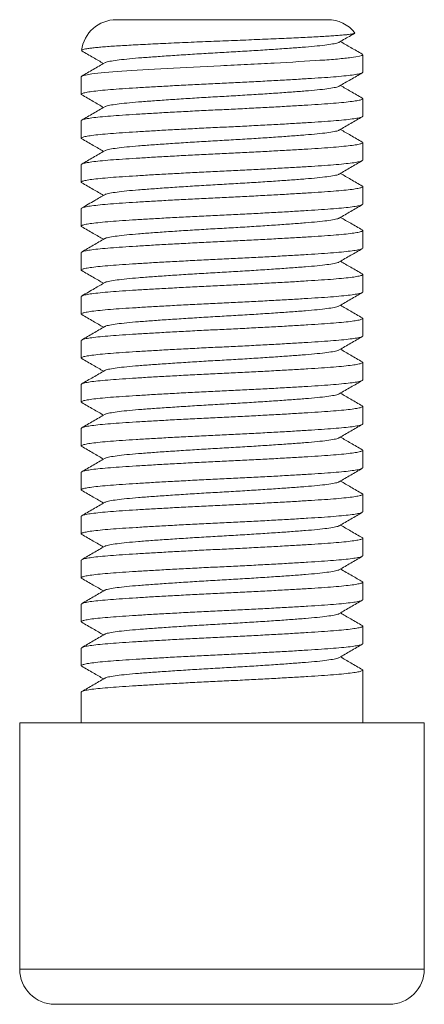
# Model space of a CAD drawing. Header units: millimetres. Extents: x 0 to 210, y 0 to 297.
# Tile 2 of 4: x 60 to 83, y 112 to 168. Entities that reach past the tile are written whole.
import ezdxf

# ---------------------------------------------------------------- set-up
doc = ezdxf.new("R2010")
doc.units = ezdxf.units.MM

msp = doc.modelspace()

# ---------------------------------------------------------------- linework, layer by layer
at = {"color": 7, "linetype": 'Continuous', "lineweight": 15}
for p, q in [((77.48, 167.905), (65.48, 167.905)), ((79.447, 165.945), (79.462, 165.938)), ((79.474, 165.913), (79.478, 165.905)), ((79.48, 164.914), (79.48, 165.905)), ((63.48, 164.662), (63.48, 163.664)), ((79.48, 162.414), (79.48, 163.412)), ((63.48, 162.162), (63.48, 161.164)), ((79.48, 159.914), (79.48, 160.912)), ((63.48, 159.662), (63.48, 158.664)), ((79.48, 157.414), (79.48, 158.412)), ((63.48, 157.162), (63.48, 156.164)), ((79.48, 154.914), (79.48, 155.912)), ((63.48, 154.662), (63.48, 153.664)), ((79.48, 152.414), (79.48, 153.412)), ((63.48, 152.162), (63.48, 151.164)), ((79.48, 149.914), (79.48, 150.912)), ((63.48, 149.662), (63.48, 148.664)), ((79.48, 147.414), (79.48, 148.412)), ((63.48, 147.162), (63.48, 146.164)), ((79.48, 144.914), (79.48, 145.912)), ((63.48, 144.662), (63.48, 143.664)), ((79.48, 142.414), (79.48, 143.412)), ((63.48, 142.162), (63.48, 141.164)), ((79.48, 139.914), (79.48, 140.912)), ((63.48, 139.662), (63.48, 138.664)), ((79.48, 137.414), (79.48, 138.412)), ((63.48, 137.162), (63.48, 136.164)), ((79.48, 134.914), (79.48, 135.912)), ((63.48, 134.662), (63.48, 133.664)), ((79.48, 132.414), (79.48, 133.412)), ((63.48, 132.162), (63.48, 131.164)), ((79.48, 127.905), (79.48, 130.912)), ((63.48, 129.662), (63.48, 127.905)), ((59.98, 127.905), (59.98, 113.905)), ((59.98, 127.905), (82.98, 127.905)), ((82.98, 113.905), (82.98, 127.905)), ((80.98, 111.905), (61.98, 111.905))]:
    msp.add_line(p, q, dxfattribs=at)
at = {"color": 8, "linetype": 'Continuous', "lineweight": 15}
for p, q in [((79.48, 165.905), (79.478, 165.905)), ((59.98, 113.905), (82.98, 113.905))]:
    msp.add_line(p, q, dxfattribs=at)
at = {"color": 7, "linetype": 'Continuous', "lineweight": 15}
for centre, start, end in [((65.48, 165.905), 90, 172.7982), ((77.48, 165.905), 38.8463, 90), ((77.48, 165.905), 0, 0.222), ((61.98, 113.905), 180, 270), ((80.98, 113.905), 270, 0)]:
    msp.add_arc(centre, 2, start, end, dxfattribs=at)
for points, knots in [([(63.501, 166.155), (63.5, 166.157), (63.493, 166.17), (63.538, 166.192), (63.636, 166.223), (63.796, 166.254), (64.01, 166.285), (64.274, 166.315), (64.588, 166.345), (64.954, 166.375), (65.366, 166.404), (65.817, 166.432), (66.307, 166.46), (66.839, 166.488), (67.403, 166.517), (67.989, 166.545), (68.597, 166.574), (69.231, 166.602), (69.88, 166.63), (70.532, 166.657), (71.189, 166.684), (71.854, 166.709), (72.514, 166.736), (73.159, 166.762), (73.789, 166.789), (74.408, 166.815), (75.003, 166.842), (75.564, 166.868), (76.094, 166.893), (76.594, 166.918), (77.057, 166.942), (77.475, 166.966), (77.849, 166.991), (78.179, 167.016), (78.457, 167.04), (78.679, 167.065), (78.852, 167.089), (78.967, 167.113), (79.024, 167.129), (79.028, 167.136), (79.028, 167.137)], [0, 0, 0, 0, 0.00741, 0.035001, 0.062593, 0.090993, 0.119392, 0.146875, 0.174358, 0.20264, 0.230921, 0.258406, 0.285889, 0.314181, 0.342473, 0.369796, 0.39712, 0.425242, 0.453365, 0.480598, 0.507832, 0.535861, 0.56389, 0.591003, 0.618115, 0.64603, 0.673946, 0.70081, 0.727673, 0.755318, 0.782962, 0.809805, 0.836647, 0.864298, 0.891949, 0.91833, 0.944711, 0.97186, 0.999009, 1, 1, 1, 1]), ([(78.15, 166.627), (78.367, 166.753), (78.66, 166.923), (78.953, 167.093), (79.028, 167.136)], [0, 0, 0, 0, 0.742836, 1, 1, 1, 1]), ([(78.131, 166.627), (78.123, 166.619), (78.094, 166.591), (77.873, 166.539), (77.474, 166.474), (76.918, 166.411), (76.236, 166.351), (75.439, 166.291), (74.538, 166.227), (73.555, 166.162), (72.526, 166.098), (71.48, 166.038), (70.434, 165.978), (69.405, 165.914), (68.421, 165.849), (67.52, 165.786), (66.723, 165.726), (66.042, 165.666), (65.485, 165.602), (65.087, 165.537), (64.868, 165.487), (64.84, 165.459), (64.832, 165.452)], [0, 0, 0, 0, 0.0207, 0.074348, 0.128335, 0.181983, 0.234634, 0.287285, 0.340932, 0.39492, 0.448567, 0.501218, 0.553869, 0.607517, 0.661504, 0.715152, 0.767803, 0.820454, 0.874101, 0.928089, 0.981736, 1, 1, 1, 1]), ([(79.452, 165.944), (79.234, 166.071), (78.821, 166.31), (78.408, 166.55), (78.212, 166.663)], [0, 0, 0, 0, 0.526415, 1, 1, 1, 1]), ([(79.478, 165.905), (79.457, 165.856), (79.234, 165.802), (78.603, 165.722), (78.344, 165.695), (77.749, 165.643), (77.415, 165.618), (76.32, 165.546), (75.423, 165.492), (73.955, 165.411), (73.446, 165.385), (72.421, 165.333), (71.907, 165.308), (70.383, 165.235), (69.331, 165.182), (67.39, 165.074), (66.508, 165.021), (65.08, 164.925), (64.481, 164.871), (63.68, 164.764), (63.48, 164.71), (63.48, 164.662)], [0, 0, 0, 0, 0.125, 0.125, 0.1875, 0.1875, 0.25, 0.25, 0.375, 0.375, 0.4375, 0.4375, 0.5, 0.5, 0.625, 0.625, 0.75, 0.75, 0.875, 0.875, 1, 1, 1, 1]), ([(63.508, 166.132), (63.725, 166.006), (64.139, 165.766), (64.552, 165.526), (64.747, 165.413)], [0, 0, 0, 0, 0.526909, 1, 1, 1, 1]), ([(64.814, 165.452), (64.597, 165.326), (64.161, 165.073), (63.726, 164.821), (63.508, 164.695)], [0, 0, 0, 0, 0.499857, 1, 1, 1, 1]), ([(79.48, 164.914), (79.467, 164.897), (79.441, 164.864), (79.23, 164.811), (78.893, 164.758), (78.423, 164.704), (77.839, 164.651), (77.152, 164.601), (76.371, 164.552), (75.499, 164.499), (74.55, 164.445), (73.547, 164.391), (72.518, 164.339), (71.48, 164.289), (70.441, 164.239), (69.412, 164.186), (68.409, 164.133), (67.46, 164.079), (66.589, 164.026), (65.807, 163.976), (65.12, 163.927), (64.536, 163.874), (64.067, 163.82), (63.727, 163.766), (63.528, 163.713), (63.455, 163.67), (63.504, 163.642), (63.523, 163.631)], [0, 0, 0, 0, 0.03999, 0.080677, 0.121722, 0.162768, 0.203455, 0.243445, 0.283434, 0.324122, 0.365167, 0.406212, 0.4469, 0.486889, 0.526879, 0.567566, 0.608612, 0.649657, 0.690344, 0.730334, 0.770324, 0.811011, 0.852056, 0.893102, 0.933789, 0.973779, 1, 1, 1, 1]), ([(78.145, 164.124), (78.363, 164.251), (78.798, 164.503), (79.234, 164.755), (79.451, 164.882)], [0, 0, 0, 0, 0.499859, 1, 1, 1, 1]), ([(78.127, 164.124), (78.12, 164.117), (78.091, 164.09), (77.873, 164.039), (77.474, 163.974), (76.918, 163.911), (76.236, 163.851), (75.439, 163.791), (74.538, 163.727), (73.555, 163.662), (72.526, 163.598), (71.48, 163.538), (70.434, 163.478), (69.405, 163.414), (68.421, 163.349), (67.52, 163.286), (66.723, 163.226), (66.042, 163.166), (65.485, 163.102), (65.087, 163.037), (64.868, 162.986), (64.839, 162.959), (64.832, 162.952)], [0, 0, 0, 0, 0.01853, 0.072286, 0.126382, 0.180137, 0.232894, 0.285651, 0.339406, 0.393502, 0.447257, 0.500014, 0.552771, 0.606526, 0.660622, 0.714377, 0.767134, 0.819891, 0.873646, 0.927742, 0.981498, 1, 1, 1, 1]), ([(79.451, 163.445), (79.234, 163.571), (78.821, 163.81), (78.408, 164.05), (78.212, 164.163)], [0, 0, 0, 0, 0.5269892, 1, 1, 1, 1]), ([(63.508, 163.631), (63.726, 163.505), (64.139, 163.266), (64.552, 163.026), (64.747, 162.913)], [0, 0, 0, 0, 0.527061, 1, 1, 1, 1]), ([(63.48, 162.162), (63.493, 162.179), (63.518, 162.212), (63.729, 162.265), (64.067, 162.319), (64.536, 162.373), (65.12, 162.425), (65.807, 162.475), (66.589, 162.525), (67.46, 162.577), (68.409, 162.631), (69.412, 162.685), (70.441, 162.738), (71.48, 162.787), (72.518, 162.837), (73.547, 162.89), (74.55, 162.944), (75.499, 162.998), (76.371, 163.05), (77.152, 163.1), (77.839, 163.15), (78.423, 163.202), (78.892, 163.256), (79.233, 163.31), (79.431, 163.363), (79.505, 163.407), (79.456, 163.434), (79.436, 163.445)], [0, 0, 0, 0, 0.0399932, 0.080684, 0.1217329, 0.1627817, 0.2034726, 0.2434658, 0.283459, 0.3241498, 0.3651986, 0.4062475, 0.4469383, 0.4869315, 0.5269247, 0.5676155, 0.6086644, 0.6497132, 0.6904041, 0.7303973, 0.7703905, 0.8110813, 0.8521301, 0.893179, 0.9338698, 0.973863, 1, 1, 1, 1]), ([(79.48, 162.414), (79.467, 162.397), (79.441, 162.364), (79.23, 162.311), (78.893, 162.258), (78.423, 162.204), (77.839, 162.151), (77.152, 162.101), (76.371, 162.052), (75.499, 161.999), (74.55, 161.945), (73.547, 161.891), (72.518, 161.839), (71.48, 161.789), (70.441, 161.739), (69.412, 161.686), (68.409, 161.633), (67.46, 161.579), (66.589, 161.526), (65.807, 161.476), (65.12, 161.427), (64.536, 161.374), (64.067, 161.32), (63.727, 161.266), (63.528, 161.213), (63.455, 161.17), (63.503, 161.143), (63.522, 161.132)], [0, 0, 0, 0, 0.040023, 0.080744, 0.121823, 0.162902, 0.203623, 0.243645, 0.283668, 0.324389, 0.365468, 0.406547, 0.447268, 0.487291, 0.527313, 0.568034, 0.609113, 0.650193, 0.690913, 0.730936, 0.770959, 0.81168, 0.852759, 0.893838, 0.934559, 0.974582, 1, 1, 1, 1]), ([(64.814, 162.952), (64.596, 162.826), (64.161, 162.573), (63.726, 162.321), (63.508, 162.195)], [0, 0, 0, 0, 0.499857, 1, 1, 1, 1]), ([(78.145, 161.624), (78.363, 161.75), (78.798, 162.003), (79.233, 162.255), (79.451, 162.381)], [0, 0, 0, 0, 0.499857, 1, 1, 1, 1]), ([(78.127, 161.624), (78.12, 161.617), (78.091, 161.59), (77.873, 161.539), (77.474, 161.474), (76.918, 161.411), (76.236, 161.351), (75.439, 161.291), (74.538, 161.227), (73.555, 161.162), (72.526, 161.098), (71.48, 161.038), (70.434, 160.978), (69.405, 160.914), (68.421, 160.849), (67.52, 160.786), (66.723, 160.726), (66.042, 160.666), (65.485, 160.602), (65.086, 160.537), (64.865, 160.486), (64.837, 160.458), (64.829, 160.45)], [0, 0, 0, 0, 0.018237, 0.07189, 0.125883, 0.179536, 0.232192, 0.284849, 0.338502, 0.392495, 0.446148, 0.498804, 0.551461, 0.605113, 0.659107, 0.712759, 0.765416, 0.818072, 0.871725, 0.925718, 0.979371, 1, 1, 1, 1]), ([(79.452, 160.945), (79.234, 161.071), (78.821, 161.31), (78.408, 161.55), (78.212, 161.663)], [0, 0, 0, 0, 0.526911, 1, 1, 1, 1]), ([(63.48, 159.662), (63.493, 159.679), (63.518, 159.712), (63.729, 159.765), (64.067, 159.819), (64.536, 159.873), (65.12, 159.925), (65.807, 159.975), (66.589, 160.025), (67.46, 160.077), (68.409, 160.131), (69.412, 160.185), (70.441, 160.238), (71.48, 160.287), (72.518, 160.337), (73.547, 160.39), (74.55, 160.444), (75.499, 160.498), (76.371, 160.55), (77.152, 160.6), (77.839, 160.65), (78.423, 160.702), (78.892, 160.756), (79.233, 160.81), (79.431, 160.863), (79.505, 160.907), (79.456, 160.934), (79.436, 160.945)], [0, 0, 0, 0, 0.039998, 0.080693, 0.121747, 0.1628, 0.203495, 0.243493, 0.283491, 0.324186, 0.36524, 0.406293, 0.446989, 0.486986, 0.526984, 0.567679, 0.608733, 0.649786, 0.690482, 0.73048, 0.770477, 0.811173, 0.852226, 0.89328, 0.933975, 0.973973, 1, 1, 1, 1]), ([(63.506, 161.132), (63.724, 161.006), (64.138, 160.767), (64.551, 160.527), (64.747, 160.413)], [0, 0, 0, 0, 0.525988, 1, 1, 1, 1]), ([(64.81, 160.449), (64.592, 160.323), (64.157, 160.071), (63.722, 159.819), (63.504, 159.692)], [0, 0, 0, 0, 0.4998729, 1, 1, 1, 1]), ([(79.48, 159.914), (79.467, 159.897), (79.441, 159.864), (79.23, 159.811), (78.893, 159.758), (78.423, 159.704), (77.839, 159.651), (77.152, 159.601), (76.371, 159.552), (75.499, 159.499), (74.55, 159.445), (73.547, 159.391), (72.518, 159.339), (71.48, 159.289), (70.441, 159.239), (69.412, 159.186), (68.409, 159.133), (67.46, 159.079), (66.589, 159.026), (65.807, 158.976), (65.12, 158.927), (64.536, 158.874), (64.067, 158.82), (63.727, 158.766), (63.528, 158.713), (63.455, 158.67), (63.504, 158.642), (63.523, 158.631)], [0, 0, 0, 0, 0.0399975, 0.0806928, 0.1217461, 0.1627994, 0.2034947, 0.2434922, 0.2834898, 0.324185, 0.3652383, 0.4062917, 0.4469869, 0.4869845, 0.526982, 0.5676772, 0.6087306, 0.6497839, 0.6904791, 0.7304767, 0.7704742, 0.8111695, 0.8522228, 0.8932761, 0.9339714, 0.9739689, 1, 1, 1, 1]), ([(78.15, 159.127), (78.364, 159.251), (78.796, 159.502), (79.231, 159.754), (79.451, 159.882)], [0, 0, 0, 0, 0.493284, 1, 1, 1, 1]), ([(78.131, 159.127), (78.123, 159.119), (78.094, 159.091), (77.873, 159.039), (77.474, 158.974), (76.918, 158.911), (76.236, 158.851), (75.439, 158.791), (74.538, 158.727), (73.555, 158.662), (72.526, 158.598), (71.48, 158.538), (70.434, 158.478), (69.405, 158.414), (68.421, 158.349), (67.52, 158.286), (66.723, 158.226), (66.042, 158.166), (65.485, 158.102), (65.087, 158.037), (64.868, 157.986), (64.839, 157.959), (64.832, 157.952)], [0, 0, 0, 0, 0.020938, 0.074559, 0.128519, 0.18214, 0.234765, 0.287389, 0.34101, 0.39497, 0.448591, 0.501215, 0.55384, 0.60746, 0.661421, 0.715042, 0.767666, 0.820291, 0.873911, 0.927872, 0.981492, 1, 1, 1, 1]), ([(79.451, 158.445), (79.233, 158.571), (78.82, 158.81), (78.407, 159.05), (78.212, 159.163)], [0, 0, 0, 0, 0.527231, 1, 1, 1, 1]), ([(63.508, 158.632), (63.725, 158.505), (64.139, 158.266), (64.552, 158.026), (64.747, 157.913)], [0, 0, 0, 0, 0.527058, 1, 1, 1, 1]), ([(63.48, 157.162), (63.493, 157.179), (63.518, 157.212), (63.729, 157.265), (64.067, 157.319), (64.536, 157.373), (65.12, 157.425), (65.807, 157.475), (66.589, 157.525), (67.46, 157.577), (68.409, 157.631), (69.412, 157.685), (70.441, 157.738), (71.48, 157.787), (72.518, 157.837), (73.547, 157.89), (74.55, 157.944), (75.499, 157.998), (76.371, 158.05), (77.152, 158.1), (77.839, 158.15), (78.423, 158.202), (78.892, 158.256), (79.233, 158.31), (79.431, 158.363), (79.505, 158.407), (79.455, 158.434), (79.436, 158.445)], [0, 0, 0, 0, 0.039987, 0.080671, 0.121713, 0.162755, 0.203439, 0.243425, 0.283412, 0.324096, 0.365138, 0.40618, 0.446864, 0.48685, 0.526837, 0.567521, 0.608563, 0.649605, 0.690289, 0.730276, 0.770262, 0.810946, 0.851988, 0.89303, 0.933714, 0.973701, 1, 1, 1, 1]), ([(64.814, 157.952), (64.623, 157.841), (64.188, 157.589), (63.753, 157.337), (63.508, 157.195)], [0, 0, 0, 0, 0.437555, 1, 1, 1, 1]), ([(79.48, 157.414), (79.467, 157.397), (79.441, 157.364), (79.23, 157.311), (78.893, 157.258), (78.423, 157.204), (77.839, 157.151), (77.152, 157.101), (76.371, 157.052), (75.499, 156.999), (74.55, 156.945), (73.547, 156.891), (72.518, 156.839), (71.48, 156.789), (70.441, 156.739), (69.412, 156.686), (68.409, 156.633), (67.46, 156.579), (66.589, 156.526), (65.807, 156.476), (65.12, 156.427), (64.536, 156.374), (64.067, 156.32), (63.727, 156.266), (63.528, 156.213), (63.455, 156.17), (63.504, 156.142), (63.523, 156.131)], [0, 0, 0, 0, 0.03999, 0.080678, 0.121723, 0.162769, 0.203457, 0.243447, 0.283437, 0.324125, 0.36517, 0.406216, 0.446904, 0.486894, 0.526884, 0.567572, 0.608617, 0.649663, 0.690351, 0.730341, 0.770331, 0.811019, 0.852064, 0.89311, 0.933798, 0.973788, 1, 1, 1, 1]), ([(78.146, 156.625), (78.364, 156.751), (78.799, 157.003), (79.234, 157.256), (79.452, 157.382)], [0, 0, 0, 0, 0.499862, 1, 1, 1, 1]), ([(78.128, 156.624), (78.12, 156.617), (78.092, 156.59), (77.873, 156.539), (77.474, 156.474), (76.918, 156.411), (76.236, 156.351), (75.439, 156.291), (74.538, 156.227), (73.555, 156.162), (72.526, 156.098), (71.48, 156.038), (70.434, 155.978), (69.405, 155.914), (68.421, 155.849), (67.52, 155.786), (66.723, 155.726), (66.042, 155.666), (65.485, 155.602), (65.087, 155.537), (64.868, 155.486), (64.839, 155.459), (64.832, 155.452)], [0, 0, 0, 0, 0.018848, 0.072578, 0.126649, 0.18038, 0.233112, 0.285845, 0.339575, 0.393647, 0.447377, 0.50011, 0.552842, 0.606573, 0.660644, 0.714374, 0.767107, 0.81984, 0.87357, 0.927641, 0.981372, 1, 1, 1, 1]), ([(79.452, 155.944), (79.234, 156.071), (78.821, 156.31), (78.408, 156.55), (78.212, 156.663)], [0, 0, 0, 0, 0.526942, 1, 1, 1, 1]), ([(63.48, 154.662), (63.493, 154.679), (63.518, 154.712), (63.729, 154.765), (64.067, 154.819), (64.536, 154.873), (65.12, 154.925), (65.807, 154.975), (66.589, 155.025), (67.46, 155.077), (68.409, 155.131), (69.412, 155.185), (70.441, 155.238), (71.48, 155.287), (72.518, 155.337), (73.547, 155.39), (74.55, 155.444), (75.499, 155.498), (76.371, 155.55), (77.152, 155.6), (77.839, 155.65), (78.423, 155.702), (78.892, 155.756), (79.233, 155.81), (79.431, 155.863), (79.505, 155.907), (79.456, 155.934), (79.436, 155.945)], [0, 0, 0, 0, 0.039999, 0.080695, 0.121749, 0.162804, 0.2035, 0.243499, 0.283497, 0.324194, 0.365248, 0.406303, 0.446999, 0.486997, 0.526996, 0.567692, 0.608747, 0.649801, 0.690498, 0.730496, 0.770495, 0.811191, 0.852246, 0.8933, 0.933996, 0.973995, 1, 1, 1, 1]), ([(63.508, 156.131), (63.726, 156.005), (64.139, 155.766), (64.552, 155.526), (64.747, 155.413)], [0, 0, 0, 0, 0.527179, 1, 1, 1, 1]), ([(64.814, 155.452), (64.596, 155.325), (64.161, 155.073), (63.725, 154.821), (63.508, 154.694)], [0, 0, 0, 0, 0.4998573, 1, 1, 1, 1]), ([(79.48, 154.914), (79.467, 154.897), (79.441, 154.864), (79.23, 154.811), (78.893, 154.758), (78.423, 154.704), (77.839, 154.651), (77.152, 154.601), (76.371, 154.552), (75.499, 154.499), (74.55, 154.445), (73.547, 154.391), (72.518, 154.339), (71.48, 154.289), (70.441, 154.239), (69.412, 154.186), (68.409, 154.133), (67.46, 154.079), (66.589, 154.026), (65.807, 153.976), (65.12, 153.927), (64.536, 153.874), (64.067, 153.82), (63.726, 153.766), (63.528, 153.713), (63.455, 153.671), (63.502, 153.644), (63.519, 153.634)], [0, 0, 0, 0, 0.040084, 0.080867, 0.122009, 0.16315, 0.203933, 0.244017, 0.284101, 0.324884, 0.366026, 0.407168, 0.447951, 0.488034, 0.528118, 0.568901, 0.610043, 0.651185, 0.691968, 0.732051, 0.772135, 0.812918, 0.85406, 0.895202, 0.935985, 0.976069, 1, 1, 1, 1]), ([(78.145, 154.124), (78.363, 154.251), (78.798, 154.503), (79.234, 154.755), (79.451, 154.881)], [0, 0, 0, 0, 0.499862, 1, 1, 1, 1]), ([(78.127, 154.124), (78.12, 154.117), (78.091, 154.09), (77.873, 154.039), (77.474, 153.974), (76.918, 153.911), (76.236, 153.851), (75.439, 153.791), (74.538, 153.727), (73.555, 153.662), (72.526, 153.598), (71.48, 153.538), (70.434, 153.478), (69.405, 153.414), (68.421, 153.349), (67.52, 153.286), (66.723, 153.226), (66.042, 153.166), (65.485, 153.102), (65.087, 153.037), (64.867, 152.986), (64.839, 152.959), (64.831, 152.951)], [0, 0, 0, 0, 0.018485, 0.072209, 0.126273, 0.179997, 0.232722, 0.285448, 0.339172, 0.393236, 0.446959, 0.499685, 0.552411, 0.606134, 0.660199, 0.713922, 0.766648, 0.819374, 0.873097, 0.927161, 0.980885, 1, 1, 1, 1]), ([(79.456, 153.442), (79.239, 153.568), (78.824, 153.808), (78.409, 154.049), (78.212, 154.163)], [0, 0, 0, 0, 0.524957, 1, 1, 1, 1]), ([(63.48, 152.162), (63.493, 152.179), (63.518, 152.212), (63.729, 152.265), (64.067, 152.319), (64.536, 152.373), (65.12, 152.425), (65.807, 152.475), (66.589, 152.525), (67.46, 152.577), (68.409, 152.631), (69.412, 152.685), (70.441, 152.738), (71.48, 152.787), (72.518, 152.837), (73.547, 152.89), (74.55, 152.944), (75.499, 152.998), (76.371, 153.05), (77.152, 153.1), (77.839, 153.15), (78.423, 153.202), (78.892, 153.256), (79.233, 153.31), (79.431, 153.363), (79.504, 153.406), (79.458, 153.432), (79.44, 153.442)], [0, 0, 0, 0, 0.0400879, 0.080875, 0.1220211, 0.1631671, 0.2039543, 0.2440422, 0.28413, 0.3249172, 0.3660633, 0.4072093, 0.4479965, 0.4880843, 0.5281722, 0.5689594, 0.6101054, 0.6512515, 0.6920386, 0.7321265, 0.7722144, 0.8130015, 0.8541476, 0.8952936, 0.9360808, 0.9761687, 1, 1, 1, 1]), ([(63.503, 153.634), (63.721, 153.508), (64.136, 153.268), (64.55, 153.027), (64.747, 152.913)], [0, 0, 0, 0, 0.524966, 1, 1, 1, 1]), ([(64.813, 152.951), (64.723, 152.899), (64.533, 152.789), (64.221, 152.608), (63.874, 152.407), (63.634, 152.268), (63.508, 152.195)], [0, 0, 0, 0, 0.2107716, 0.4449449, 0.7067583, 1, 1, 1, 1]), ([(79.48, 152.414), (79.467, 152.397), (79.441, 152.364), (79.23, 152.311), (78.893, 152.258), (78.423, 152.204), (77.839, 152.151), (77.152, 152.101), (76.371, 152.052), (75.499, 151.999), (74.55, 151.945), (73.547, 151.891), (72.518, 151.839), (71.48, 151.789), (70.441, 151.739), (69.412, 151.686), (68.409, 151.633), (67.46, 151.579), (66.589, 151.526), (65.807, 151.476), (65.12, 151.427), (64.536, 151.374), (64.067, 151.32), (63.727, 151.266), (63.528, 151.213), (63.455, 151.17), (63.504, 151.142), (63.523, 151.131)], [0, 0, 0, 0, 0.039997, 0.080692, 0.121745, 0.162798, 0.203493, 0.24349, 0.283487, 0.324182, 0.365235, 0.406287, 0.446982, 0.486979, 0.526977, 0.567671, 0.608724, 0.649777, 0.690472, 0.730469, 0.770466, 0.811161, 0.852214, 0.893267, 0.933962, 0.973959, 1, 1, 1, 1]), ([(78.146, 151.625), (78.363, 151.751), (78.799, 152.003), (79.234, 152.256), (79.452, 152.382)], [0, 0, 0, 0, 0.4998584, 1, 1, 1, 1]), ([(78.127, 151.624), (78.12, 151.617), (78.092, 151.59), (77.873, 151.539), (77.474, 151.474), (76.918, 151.411), (76.236, 151.351), (75.439, 151.291), (74.538, 151.227), (73.555, 151.162), (72.526, 151.098), (71.48, 151.038), (70.434, 150.978), (69.405, 150.914), (68.421, 150.849), (67.52, 150.786), (66.723, 150.726), (66.042, 150.666), (65.485, 150.602), (65.087, 150.537), (64.868, 150.486), (64.839, 150.459), (64.832, 150.452)], [0, 0, 0, 0, 0.018666, 0.072401, 0.126477, 0.180213, 0.23295, 0.285687, 0.339422, 0.393499, 0.447234, 0.499971, 0.552708, 0.606444, 0.66052, 0.714255, 0.766992, 0.81973, 0.873465, 0.927541, 0.981276, 1, 1, 1, 1]), ([(79.451, 150.945), (79.233, 151.071), (78.82, 151.31), (78.407, 151.55), (78.212, 151.663)], [0, 0, 0, 0, 0.527243, 1, 1, 1, 1]), ([(63.48, 149.662), (63.493, 149.679), (63.518, 149.712), (63.729, 149.765), (64.067, 149.819), (64.536, 149.873), (65.12, 149.925), (65.807, 149.975), (66.589, 150.025), (67.46, 150.077), (68.409, 150.131), (69.412, 150.185), (70.441, 150.238), (71.48, 150.287), (72.518, 150.337), (73.547, 150.39), (74.55, 150.444), (75.499, 150.498), (76.371, 150.55), (77.152, 150.6), (77.839, 150.65), (78.423, 150.702), (78.892, 150.756), (79.233, 150.81), (79.431, 150.863), (79.505, 150.907), (79.456, 150.934), (79.436, 150.945)], [0, 0, 0, 0, 0.039988, 0.080674, 0.121718, 0.162762, 0.203448, 0.243436, 0.283425, 0.324111, 0.365155, 0.406198, 0.446884, 0.486873, 0.526861, 0.567547, 0.608591, 0.649635, 0.690321, 0.730309, 0.770297, 0.810983, 0.852027, 0.893071, 0.933757, 0.973745, 1, 1, 1, 1]), ([(63.508, 151.132), (63.725, 151.005), (64.139, 150.766), (64.552, 150.526), (64.747, 150.413)], [0, 0, 0, 0, 0.526986, 1, 1, 1, 1]), ([(64.813, 150.452), (64.596, 150.325), (64.161, 150.073), (63.725, 149.821), (63.508, 149.695)], [0, 0, 0, 0, 0.499866, 1, 1, 1, 1]), ([(79.48, 149.914), (79.467, 149.897), (79.441, 149.864), (79.23, 149.811), (78.893, 149.758), (78.423, 149.704), (77.839, 149.651), (77.152, 149.601), (76.371, 149.552), (75.499, 149.499), (74.55, 149.445), (73.547, 149.391), (72.518, 149.339), (71.48, 149.289), (70.441, 149.239), (69.412, 149.186), (68.409, 149.133), (67.46, 149.079), (66.589, 149.026), (65.807, 148.976), (65.12, 148.927), (64.536, 148.874), (64.067, 148.82), (63.727, 148.766), (63.528, 148.713), (63.455, 148.67), (63.504, 148.642), (63.523, 148.631)], [0, 0, 0, 0, 0.039986, 0.08067, 0.121712, 0.162753, 0.203437, 0.243423, 0.283409, 0.324093, 0.365135, 0.406176, 0.44686, 0.486846, 0.526832, 0.567516, 0.608558, 0.649599, 0.690283, 0.730269, 0.770255, 0.810939, 0.851981, 0.893022, 0.933706, 0.973692, 1, 1, 1, 1]), ([(78.146, 149.124), (78.363, 149.251), (78.798, 149.503), (79.233, 149.755), (79.451, 149.881)], [0, 0, 0, 0, 0.49987, 1, 1, 1, 1]), ([(78.127, 149.124), (78.12, 149.117), (78.091, 149.09), (77.873, 149.039), (77.474, 148.974), (76.918, 148.911), (76.236, 148.851), (75.439, 148.791), (74.538, 148.727), (73.555, 148.662), (72.526, 148.598), (71.48, 148.538), (70.434, 148.478), (69.405, 148.414), (68.421, 148.349), (67.52, 148.286), (66.723, 148.226), (66.042, 148.166), (65.485, 148.102), (65.087, 148.037), (64.868, 147.986), (64.839, 147.959), (64.832, 147.952)], [0, 0, 0, 0, 0.018543, 0.072287, 0.126371, 0.180114, 0.23286, 0.285605, 0.339348, 0.393433, 0.447176, 0.499921, 0.552667, 0.60641, 0.660494, 0.714238, 0.766983, 0.819728, 0.873472, 0.927556, 0.981299, 1, 1, 1, 1]), ([(79.451, 148.445), (79.234, 148.571), (78.821, 148.81), (78.408, 149.05), (78.212, 149.163)], [0, 0, 0, 0, 0.527094, 1, 1, 1, 1]), ([(63.48, 147.162), (63.493, 147.179), (63.518, 147.212), (63.729, 147.265), (64.067, 147.319), (64.536, 147.373), (65.12, 147.425), (65.807, 147.475), (66.589, 147.525), (67.46, 147.577), (68.409, 147.631), (69.412, 147.685), (70.441, 147.738), (71.48, 147.787), (72.518, 147.837), (73.547, 147.89), (74.55, 147.944), (75.499, 147.998), (76.371, 148.05), (77.152, 148.1), (77.839, 148.15), (78.423, 148.202), (78.892, 148.256), (79.233, 148.31), (79.431, 148.363), (79.505, 148.407), (79.456, 148.434), (79.436, 148.445)], [0, 0, 0, 0, 0.039996, 0.080689, 0.12174, 0.162792, 0.203485, 0.243481, 0.283477, 0.32417, 0.365221, 0.406273, 0.446966, 0.486962, 0.526958, 0.567651, 0.608702, 0.649754, 0.690447, 0.730443, 0.770438, 0.811132, 0.852183, 0.893235, 0.933928, 0.973924, 1, 1, 1, 1]), ([(63.508, 148.631), (63.726, 148.505), (64.139, 148.266), (64.552, 148.026), (64.747, 147.913)], [0, 0, 0, 0, 0.52728, 1, 1, 1, 1]), ([(64.814, 147.952), (64.596, 147.825), (64.161, 147.573), (63.726, 147.321), (63.508, 147.195)], [0, 0, 0, 0, 0.499866, 1, 1, 1, 1]), ([(79.48, 147.414), (79.467, 147.397), (79.441, 147.364), (79.23, 147.311), (78.893, 147.258), (78.423, 147.204), (77.839, 147.151), (77.152, 147.101), (76.371, 147.052), (75.499, 146.999), (74.55, 146.945), (73.547, 146.891), (72.518, 146.839), (71.48, 146.789), (70.441, 146.739), (69.412, 146.686), (68.409, 146.633), (67.46, 146.579), (66.589, 146.526), (65.807, 146.476), (65.12, 146.427), (64.536, 146.374), (64.067, 146.32), (63.727, 146.266), (63.528, 146.213), (63.455, 146.17), (63.504, 146.142), (63.523, 146.131)], [0, 0, 0, 0, 0.039997, 0.080692, 0.121745, 0.162798, 0.203493, 0.243491, 0.283488, 0.324183, 0.365236, 0.406289, 0.446984, 0.486981, 0.526979, 0.567674, 0.608727, 0.64978, 0.690475, 0.730472, 0.770469, 0.811164, 0.852217, 0.89327, 0.933965, 0.973963, 1, 1, 1, 1]), ([(78.149, 146.627), (78.367, 146.753), (78.802, 147.005), (79.237, 147.257), (79.455, 147.384)], [0, 0, 0, 0, 0.499874, 1, 1, 1, 1]), ([(78.13, 146.626), (78.122, 146.619), (78.094, 146.591), (77.873, 146.539), (77.474, 146.474), (76.918, 146.411), (76.236, 146.351), (75.439, 146.291), (74.538, 146.227), (73.555, 146.162), (72.526, 146.098), (71.48, 146.038), (70.434, 145.978), (69.405, 145.914), (68.421, 145.849), (67.52, 145.786), (66.723, 145.726), (66.042, 145.666), (65.485, 145.602), (65.087, 145.537), (64.868, 145.487), (64.84, 145.459), (64.833, 145.452)], [0, 0, 0, 0, 0.02055, 0.074207, 0.128204, 0.181861, 0.234521, 0.287182, 0.340838, 0.394835, 0.448492, 0.501152, 0.553813, 0.607469, 0.661467, 0.715123, 0.767784, 0.820444, 0.874101, 0.928098, 0.981754, 1, 1, 1, 1]), ([(79.455, 145.943), (79.237, 146.069), (78.823, 146.309), (78.409, 146.549), (78.212, 146.663)], [0, 0, 0, 0, 0.525419, 1, 1, 1, 1]), ([(63.48, 144.662), (63.493, 144.679), (63.518, 144.712), (63.729, 144.765), (64.067, 144.819), (64.536, 144.873), (65.12, 144.925), (65.807, 144.975), (66.589, 145.025), (67.46, 145.077), (68.409, 145.131), (69.412, 145.185), (70.441, 145.238), (71.48, 145.287), (72.518, 145.337), (73.547, 145.39), (74.55, 145.444), (75.499, 145.498), (76.371, 145.55), (77.152, 145.6), (77.839, 145.65), (78.423, 145.702), (78.892, 145.756), (79.233, 145.81), (79.431, 145.863), (79.504, 145.906), (79.457, 145.933), (79.439, 145.943)], [0, 0, 0, 0, 0.040054, 0.080807, 0.121918, 0.163029, 0.203782, 0.243836, 0.28389, 0.324643, 0.365754, 0.406865, 0.447618, 0.487672, 0.527726, 0.568478, 0.60959, 0.650701, 0.691454, 0.731508, 0.771562, 0.812314, 0.853425, 0.894537, 0.935289, 0.975343, 1, 1, 1, 1]), ([(63.508, 146.132), (63.725, 146.006), (64.139, 145.766), (64.552, 145.526), (64.747, 145.413)], [0, 0, 0, 0, 0.526914, 1, 1, 1, 1]), ([(64.814, 145.452), (64.597, 145.326), (64.162, 145.073), (63.726, 144.821), (63.508, 144.695)], [0, 0, 0, 0, 0.499858, 1, 1, 1, 1]), ([(79.48, 144.914), (79.467, 144.897), (79.441, 144.864), (79.23, 144.811), (78.893, 144.758), (78.423, 144.704), (77.839, 144.651), (77.152, 144.601), (76.371, 144.552), (75.499, 144.499), (74.55, 144.445), (73.547, 144.391), (72.518, 144.339), (71.48, 144.289), (70.441, 144.239), (69.412, 144.186), (68.409, 144.133), (67.46, 144.079), (66.589, 144.026), (65.807, 143.976), (65.12, 143.927), (64.536, 143.874), (64.067, 143.82), (63.727, 143.766), (63.528, 143.713), (63.455, 143.67), (63.504, 143.642), (63.523, 143.631)], [0, 0, 0, 0, 0.039992, 0.080683, 0.121731, 0.162779, 0.203469, 0.243461, 0.283454, 0.324144, 0.365192, 0.40624, 0.44693, 0.486923, 0.526915, 0.567605, 0.608653, 0.649702, 0.690392, 0.730384, 0.770377, 0.811067, 0.852115, 0.893163, 0.933853, 0.973846, 1, 1, 1, 1]), ([(78.145, 144.124), (78.363, 144.251), (78.798, 144.503), (79.234, 144.755), (79.451, 144.882)], [0, 0, 0, 0, 0.499857, 1, 1, 1, 1]), ([(78.127, 144.124), (78.12, 144.117), (78.091, 144.09), (77.873, 144.039), (77.474, 143.974), (76.918, 143.911), (76.236, 143.851), (75.439, 143.791), (74.538, 143.727), (73.555, 143.662), (72.526, 143.598), (71.48, 143.538), (70.434, 143.478), (69.405, 143.414), (68.421, 143.349), (67.52, 143.286), (66.723, 143.226), (66.042, 143.166), (65.485, 143.102), (65.087, 143.037), (64.868, 142.986), (64.839, 142.959), (64.832, 142.952)], [0, 0, 0, 0, 0.0185, 0.07225, 0.12634, 0.180089, 0.23284, 0.285592, 0.339341, 0.393431, 0.447181, 0.499932, 0.552683, 0.606432, 0.660523, 0.714272, 0.767023, 0.819775, 0.873524, 0.927614, 0.981364, 1, 1, 1, 1]), ([(79.451, 143.445), (79.233, 143.571), (78.82, 143.81), (78.407, 144.05), (78.212, 144.163)], [0, 0, 0, 0, 0.527063, 1, 1, 1, 1]), ([(63.48, 142.162), (63.493, 142.179), (63.518, 142.212), (63.729, 142.265), (64.067, 142.319), (64.536, 142.373), (65.12, 142.425), (65.807, 142.475), (66.589, 142.525), (67.46, 142.577), (68.409, 142.631), (69.412, 142.685), (70.441, 142.738), (71.48, 142.787), (72.518, 142.837), (73.547, 142.89), (74.55, 142.944), (75.499, 142.998), (76.371, 143.05), (77.152, 143.1), (77.839, 143.15), (78.423, 143.202), (78.892, 143.256), (79.233, 143.31), (79.431, 143.363), (79.505, 143.407), (79.455, 143.434), (79.436, 143.445)], [0, 0, 0, 0, 0.039987, 0.080672, 0.121715, 0.162758, 0.203443, 0.24343, 0.283417, 0.324102, 0.365145, 0.406188, 0.446872, 0.48686, 0.526847, 0.567532, 0.608575, 0.649617, 0.690302, 0.73029, 0.770277, 0.810962, 0.852004, 0.893047, 0.933732, 0.973719, 1, 1, 1, 1]), ([(63.508, 143.632), (63.726, 143.505), (64.139, 143.266), (64.552, 143.026), (64.747, 142.913)], [0, 0, 0, 0, 0.5270046, 1, 1, 1, 1]), ([(64.814, 142.952), (64.596, 142.825), (64.161, 142.573), (63.725, 142.321), (63.508, 142.195)], [0, 0, 0, 0, 0.499861, 1, 1, 1, 1]), ([(79.48, 142.414), (79.467, 142.397), (79.441, 142.364), (79.23, 142.311), (78.893, 142.258), (78.423, 142.204), (77.839, 142.151), (77.152, 142.101), (76.371, 142.052), (75.499, 141.999), (74.55, 141.945), (73.547, 141.891), (72.518, 141.839), (71.48, 141.789), (70.441, 141.739), (69.412, 141.686), (68.409, 141.633), (67.46, 141.579), (66.589, 141.526), (65.807, 141.476), (65.12, 141.427), (64.536, 141.374), (64.067, 141.32), (63.727, 141.266), (63.528, 141.213), (63.455, 141.17), (63.503, 141.142), (63.522, 141.132)], [0, 0, 0, 0, 0.04001, 0.080718, 0.121784, 0.16285, 0.203558, 0.243568, 0.283578, 0.324285, 0.365351, 0.406417, 0.447125, 0.487135, 0.527145, 0.567853, 0.608919, 0.649985, 0.690693, 0.730703, 0.770713, 0.811421, 0.852487, 0.893553, 0.934261, 0.97427, 1, 1, 1, 1]), ([(78.145, 141.624), (78.363, 141.75), (78.798, 142.003), (79.233, 142.255), (79.451, 142.381)], [0, 0, 0, 0, 0.499857, 1, 1, 1, 1]), ([(63.507, 141.132), (63.725, 141.006), (64.138, 140.766), (64.551, 140.527), (64.747, 140.413)], [0, 0, 0, 0, 0.5262193, 1, 1, 1, 1]), ([(78.127, 141.624), (78.12, 141.617), (78.091, 141.59), (77.873, 141.539), (77.474, 141.474), (76.918, 141.411), (76.236, 141.351), (75.439, 141.291), (74.538, 141.227), (73.555, 141.162), (72.526, 141.098), (71.48, 141.038), (70.434, 140.978), (69.405, 140.914), (68.421, 140.849), (67.52, 140.786), (66.723, 140.726), (66.042, 140.666), (65.485, 140.602), (65.086, 140.537), (64.865, 140.485), (64.836, 140.457), (64.828, 140.449)], [0, 0, 0, 0, 0.018246, 0.071876, 0.125846, 0.179475, 0.232108, 0.284742, 0.338371, 0.392341, 0.44597, 0.498604, 0.551237, 0.604867, 0.658837, 0.712466, 0.765099, 0.817733, 0.871362, 0.925332, 0.978961, 1, 1, 1, 1]), ([(79.452, 140.944), (79.234, 141.071), (78.821, 141.31), (78.408, 141.55), (78.212, 141.663)], [0, 0, 0, 0, 0.52696, 1, 1, 1, 1]), ([(63.48, 139.662), (63.493, 139.679), (63.518, 139.712), (63.729, 139.765), (64.067, 139.819), (64.536, 139.873), (65.12, 139.925), (65.807, 139.975), (66.589, 140.025), (67.46, 140.077), (68.409, 140.131), (69.412, 140.185), (70.441, 140.238), (71.48, 140.287), (72.518, 140.337), (73.547, 140.39), (74.55, 140.444), (75.499, 140.498), (76.371, 140.55), (77.152, 140.6), (77.839, 140.65), (78.423, 140.702), (78.892, 140.756), (79.233, 140.81), (79.431, 140.863), (79.505, 140.907), (79.456, 140.934), (79.437, 140.945)], [0, 0, 0, 0, 0.04, 0.080699, 0.121755, 0.162811, 0.203509, 0.24351, 0.28351, 0.324208, 0.365264, 0.406321, 0.447019, 0.487019, 0.52702, 0.567718, 0.608774, 0.64983, 0.690528, 0.730529, 0.770529, 0.811227, 0.852284, 0.89334, 0.934038, 0.974038, 1, 1, 1, 1]), ([(64.809, 140.449), (64.591, 140.323), (64.156, 140.07), (63.721, 139.818), (63.503, 139.692)], [0, 0, 0, 0, 0.4998622, 1, 1, 1, 1]), ([(79.48, 139.914), (79.467, 139.897), (79.441, 139.864), (79.23, 139.811), (78.893, 139.758), (78.423, 139.704), (77.839, 139.651), (77.152, 139.601), (76.371, 139.552), (75.499, 139.499), (74.55, 139.445), (73.547, 139.391), (72.518, 139.339), (71.48, 139.289), (70.441, 139.239), (69.412, 139.186), (68.409, 139.133), (67.46, 139.079), (66.589, 139.026), (65.807, 138.976), (65.12, 138.927), (64.536, 138.874), (64.067, 138.82), (63.727, 138.766), (63.528, 138.713), (63.455, 138.67), (63.504, 138.642), (63.523, 138.631)], [0, 0, 0, 0, 0.039998, 0.080694, 0.121749, 0.162803, 0.203499, 0.243497, 0.283496, 0.324192, 0.365246, 0.4063, 0.446996, 0.486995, 0.526993, 0.567689, 0.608743, 0.649797, 0.690493, 0.730492, 0.77049, 0.811186, 0.85224, 0.893295, 0.933991, 0.973989, 1, 1, 1, 1]), ([(78.15, 139.127), (78.368, 139.254), (78.803, 139.506), (79.239, 139.758), (79.456, 139.885)], [0, 0, 0, 0, 0.499856, 1, 1, 1, 1]), ([(78.131, 139.127), (78.123, 139.119), (78.094, 139.091), (77.873, 139.039), (77.474, 138.974), (76.918, 138.911), (76.236, 138.851), (75.439, 138.791), (74.538, 138.727), (73.555, 138.662), (72.526, 138.598), (71.48, 138.538), (70.434, 138.478), (69.405, 138.414), (68.421, 138.349), (67.52, 138.286), (66.723, 138.226), (66.042, 138.166), (65.485, 138.102), (65.087, 138.037), (64.868, 137.987), (64.84, 137.959), (64.832, 137.952)], [0, 0, 0, 0, 0.021003, 0.07463, 0.128598, 0.182225, 0.234857, 0.287488, 0.341115, 0.395083, 0.44871, 0.501341, 0.553973, 0.6076, 0.661567, 0.715194, 0.767826, 0.820457, 0.874084, 0.928052, 0.981679, 1, 1, 1, 1]), ([(79.451, 138.445), (79.234, 138.571), (78.82, 138.81), (78.407, 139.05), (78.212, 139.163)], [0, 0, 0, 0, 0.5270164, 1, 1, 1, 1]), ([(63.48, 137.162), (63.493, 137.179), (63.518, 137.212), (63.729, 137.265), (64.067, 137.319), (64.536, 137.373), (65.12, 137.425), (65.807, 137.475), (66.589, 137.525), (67.46, 137.577), (68.409, 137.631), (69.412, 137.685), (70.441, 137.738), (71.48, 137.787), (72.518, 137.837), (73.547, 137.89), (74.55, 137.944), (75.499, 137.998), (76.371, 138.05), (77.152, 138.1), (77.839, 138.15), (78.423, 138.202), (78.892, 138.256), (79.233, 138.31), (79.431, 138.363), (79.505, 138.407), (79.456, 138.434), (79.436, 138.445)], [0, 0, 0, 0, 0.039993, 0.0806837, 0.1217324, 0.1627811, 0.2034717, 0.2434648, 0.2834578, 0.3241484, 0.3651971, 0.4062458, 0.4469365, 0.4869295, 0.5269226, 0.5676132, 0.6086619, 0.6497106, 0.6904013, 0.7303943, 0.7703873, 0.811078, 0.8521267, 0.8931754, 0.933866, 0.9738591, 1, 1, 1, 1]), ([(63.508, 138.632), (63.725, 138.506), (64.139, 138.266), (64.552, 138.026), (64.747, 137.913)], [0, 0, 0, 0, 0.527037, 1, 1, 1, 1]), ([(64.814, 137.952), (64.597, 137.826), (64.161, 137.573), (63.726, 137.321), (63.508, 137.195)], [0, 0, 0, 0, 0.499858, 1, 1, 1, 1]), ([(79.48, 137.414), (79.467, 137.397), (79.441, 137.364), (79.23, 137.311), (78.893, 137.258), (78.423, 137.204), (77.839, 137.151), (77.152, 137.101), (76.371, 137.052), (75.499, 136.999), (74.55, 136.945), (73.547, 136.891), (72.518, 136.839), (71.48, 136.789), (70.441, 136.739), (69.412, 136.686), (68.409, 136.633), (67.46, 136.579), (66.589, 136.526), (65.807, 136.476), (65.12, 136.427), (64.536, 136.374), (64.067, 136.32), (63.727, 136.266), (63.528, 136.213), (63.455, 136.17), (63.504, 136.142), (63.523, 136.131)], [0, 0, 0, 0, 0.039991, 0.080679, 0.121726, 0.162772, 0.203461, 0.243451, 0.283442, 0.324131, 0.365177, 0.406224, 0.446912, 0.486903, 0.526894, 0.567582, 0.608629, 0.649675, 0.690363, 0.730354, 0.770345, 0.811034, 0.85208, 0.893126, 0.933815, 0.973806, 1, 1, 1, 1]), ([(78.146, 136.625), (78.364, 136.751), (78.799, 137.003), (79.234, 137.256), (79.452, 137.382)], [0, 0, 0, 0, 0.499862, 1, 1, 1, 1]), ([(79.452, 135.944), (79.262, 136.055), (78.848, 136.294), (78.435, 136.534), (78.212, 136.663)], [0, 0, 0, 0, 0.4608155, 1, 1, 1, 1]), ([(63.508, 136.131), (63.726, 136.005), (64.139, 135.766), (64.552, 135.526), (64.747, 135.413)], [0, 0, 0, 0, 0.527143, 1, 1, 1, 1]), ([(78.128, 136.624), (78.12, 136.617), (78.092, 136.59), (77.873, 136.539), (77.474, 136.474), (76.918, 136.411), (76.236, 136.351), (75.439, 136.291), (74.538, 136.227), (73.555, 136.162), (72.526, 136.098), (71.48, 136.038), (70.434, 135.978), (69.405, 135.914), (68.421, 135.849), (67.52, 135.786), (66.723, 135.726), (66.042, 135.666), (65.485, 135.602), (65.087, 135.537), (64.868, 135.486), (64.839, 135.459), (64.832, 135.452)], [0, 0, 0, 0, 0.018809, 0.072548, 0.126628, 0.180367, 0.233108, 0.285849, 0.339588, 0.393668, 0.447407, 0.500148, 0.552889, 0.606628, 0.660708, 0.714447, 0.767188, 0.819929, 0.873668, 0.927748, 0.981487, 1, 1, 1, 1]), ([(63.48, 134.662), (63.493, 134.679), (63.518, 134.712), (63.729, 134.765), (64.067, 134.819), (64.536, 134.873), (65.12, 134.925), (65.807, 134.975), (66.589, 135.025), (67.46, 135.077), (68.409, 135.131), (69.412, 135.185), (70.441, 135.238), (71.48, 135.287), (72.518, 135.337), (73.547, 135.39), (74.55, 135.444), (75.499, 135.498), (76.371, 135.55), (77.152, 135.6), (77.839, 135.65), (78.423, 135.702), (78.892, 135.756), (79.233, 135.81), (79.431, 135.863), (79.505, 135.906), (79.456, 135.934), (79.437, 135.945)], [0, 0, 0, 0, 0.0400048, 0.0807075, 0.1217683, 0.1628291, 0.2035317, 0.2435365, 0.2835414, 0.324244, 0.3653048, 0.4063656, 0.4470683, 0.4870731, 0.5270779, 0.5677806, 0.6088413, 0.6499021, 0.6906048, 0.7306096, 0.7706144, 0.8113171, 0.8523779, 0.8934387, 0.9341413, 0.9741462, 1, 1, 1, 1]), ([(64.814, 135.452), (64.596, 135.326), (64.161, 135.073), (63.726, 134.821), (63.508, 134.695)], [0, 0, 0, 0, 0.499856, 1, 1, 1, 1]), ([(79.48, 134.914), (79.467, 134.897), (79.441, 134.864), (79.23, 134.811), (78.893, 134.758), (78.423, 134.704), (77.839, 134.651), (77.152, 134.601), (76.371, 134.552), (75.499, 134.499), (74.55, 134.445), (73.547, 134.391), (72.518, 134.339), (71.48, 134.289), (70.441, 134.239), (69.412, 134.186), (68.409, 134.133), (67.46, 134.079), (66.589, 134.026), (65.807, 133.976), (65.12, 133.927), (64.536, 133.874), (64.067, 133.82), (63.726, 133.766), (63.528, 133.713), (63.455, 133.671), (63.502, 133.644), (63.52, 133.634)], [0, 0, 0, 0, 0.0400801, 0.0808593, 0.1219974, 0.1631355, 0.2039147, 0.2439948, 0.2840749, 0.3248542, 0.3659922, 0.4071303, 0.4479095, 0.4879897, 0.5280698, 0.568849, 0.6099871, 0.6511251, 0.6919044, 0.7319845, 0.7720646, 0.8128438, 0.8539819, 0.89512, 0.9358992, 0.9759793, 1, 1, 1, 1]), ([(78.145, 134.124), (78.363, 134.25), (78.798, 134.503), (79.233, 134.755), (79.451, 134.881)], [0, 0, 0, 0, 0.499861, 1, 1, 1, 1]), ([(78.127, 134.124), (78.12, 134.117), (78.091, 134.09), (77.873, 134.039), (77.474, 133.974), (76.918, 133.911), (76.236, 133.851), (75.439, 133.791), (74.538, 133.727), (73.555, 133.662), (72.526, 133.598), (71.48, 133.538), (70.434, 133.478), (69.405, 133.414), (68.421, 133.349), (67.52, 133.286), (66.723, 133.226), (66.042, 133.166), (65.485, 133.102), (65.086, 133.037), (64.866, 132.986), (64.837, 132.958), (64.829, 132.95)], [0, 0, 0, 0, 0.018401, 0.072065, 0.12607, 0.179735, 0.232403, 0.285071, 0.338735, 0.39274, 0.446405, 0.499073, 0.551741, 0.605406, 0.659411, 0.713075, 0.765743, 0.818411, 0.872076, 0.926081, 0.979745, 1, 1, 1, 1]), ([(79.451, 133.445), (79.234, 133.571), (78.821, 133.81), (78.408, 134.05), (78.212, 134.163)], [0, 0, 0, 0, 0.526951, 1, 1, 1, 1]), ([(63.48, 132.162), (63.493, 132.179), (63.518, 132.212), (63.729, 132.265), (64.067, 132.319), (64.536, 132.373), (65.12, 132.425), (65.807, 132.475), (66.589, 132.525), (67.46, 132.577), (68.409, 132.631), (69.412, 132.685), (70.441, 132.738), (71.48, 132.787), (72.518, 132.837), (73.547, 132.89), (74.55, 132.944), (75.499, 132.998), (76.371, 133.05), (77.152, 133.1), (77.839, 133.15), (78.423, 133.202), (78.892, 133.256), (79.233, 133.31), (79.431, 133.363), (79.505, 133.407), (79.456, 133.434), (79.436, 133.445)], [0, 0, 0, 0, 0.039993, 0.080683, 0.121732, 0.16278, 0.203471, 0.243464, 0.283457, 0.324147, 0.365196, 0.406244, 0.446935, 0.486927, 0.52692, 0.567611, 0.608659, 0.649708, 0.690398, 0.730391, 0.770384, 0.811074, 0.852123, 0.893171, 0.933862, 0.973855, 1, 1, 1, 1]), ([(63.503, 133.634), (63.721, 133.508), (64.136, 133.268), (64.55, 133.027), (64.747, 132.913)], [0, 0, 0, 0, 0.5250154, 1, 1, 1, 1]), ([(64.81, 132.95), (64.593, 132.824), (64.158, 132.571), (63.723, 132.319), (63.505, 132.193)], [0, 0, 0, 0, 0.4998779, 1, 1, 1, 1]), ([(79.48, 132.414), (79.467, 132.397), (79.441, 132.364), (79.23, 132.311), (78.893, 132.258), (78.423, 132.204), (77.839, 132.151), (77.152, 132.101), (76.371, 132.052), (75.499, 131.999), (74.55, 131.945), (73.547, 131.891), (72.518, 131.839), (71.48, 131.789), (70.441, 131.739), (69.412, 131.686), (68.409, 131.633), (67.46, 131.579), (66.589, 131.526), (65.807, 131.476), (65.12, 131.427), (64.536, 131.374), (64.067, 131.32), (63.727, 131.266), (63.528, 131.213), (63.455, 131.17), (63.504, 131.142), (63.523, 131.131)], [0, 0, 0, 0, 0.0399961, 0.0806898, 0.1217416, 0.1627934, 0.2034871, 0.2434832, 0.2834792, 0.3241729, 0.3652247, 0.4062765, 0.4469702, 0.4869663, 0.5269624, 0.5676561, 0.6087079, 0.6497597, 0.6904534, 0.7304495, 0.7704455, 0.8111392, 0.852191, 0.8932428, 0.9339366, 0.9739326, 1, 1, 1, 1]), ([(78.146, 131.625), (78.363, 131.751), (78.799, 132.003), (79.234, 132.256), (79.452, 132.382)], [0, 0, 0, 0, 0.499859, 1, 1, 1, 1]), ([(78.127, 131.624), (78.12, 131.617), (78.092, 131.59), (77.873, 131.539), (77.474, 131.474), (76.918, 131.411), (76.236, 131.351), (75.439, 131.291), (74.538, 131.227), (73.555, 131.162), (72.526, 131.098), (71.48, 131.038), (70.434, 130.978), (69.405, 130.914), (68.421, 130.849), (67.52, 130.786), (66.723, 130.726), (66.042, 130.666), (65.485, 130.602), (65.087, 130.537), (64.868, 130.486), (64.839, 130.459), (64.832, 130.452)], [0, 0, 0, 0, 0.018693, 0.072439, 0.126526, 0.180273, 0.233021, 0.285769, 0.339515, 0.393603, 0.447349, 0.500097, 0.552845, 0.606591, 0.660679, 0.714425, 0.767173, 0.819921, 0.873668, 0.927755, 0.981501, 1, 1, 1, 1]), ([(79.451, 130.945), (79.233, 131.071), (78.82, 131.31), (78.407, 131.55), (78.212, 131.663)], [0, 0, 0, 0, 0.527297, 1, 1, 1, 1]), ([(63.508, 131.132), (63.726, 131.005), (64.139, 130.766), (64.552, 130.526), (64.747, 130.413)], [0, 0, 0, 0, 0.527021, 1, 1, 1, 1]), ([(63.48, 129.662), (63.493, 129.679), (63.518, 129.712), (63.729, 129.765), (64.067, 129.819), (64.536, 129.873), (65.12, 129.925), (65.807, 129.975), (66.589, 130.025), (67.46, 130.077), (68.409, 130.131), (69.412, 130.185), (70.441, 130.238), (71.48, 130.287), (72.518, 130.337), (73.547, 130.39), (74.55, 130.444), (75.499, 130.498), (76.371, 130.55), (77.152, 130.6), (77.839, 130.65), (78.423, 130.702), (78.892, 130.756), (79.233, 130.81), (79.431, 130.863), (79.505, 130.907), (79.455, 130.934), (79.436, 130.945)], [0, 0, 0, 0, 0.039986, 0.0806694, 0.1217108, 0.1627523, 0.2034357, 0.2434217, 0.2834076, 0.3240911, 0.3651325, 0.4061739, 0.4468574, 0.4868433, 0.5268293, 0.5675127, 0.6085542, 0.6495956, 0.690279, 0.730265, 0.770251, 0.8109344, 0.8519758, 0.8930173, 0.9337007, 0.9736867, 1, 1, 1, 1]), ([(64.814, 130.452), (64.596, 130.326), (64.161, 130.073), (63.726, 129.821), (63.508, 129.695)], [0, 0, 0, 0, 0.499868, 1, 1, 1, 1])]:
    msp.add_open_spline(points, degree=3, knots=knots, dxfattribs=at)

doc.saveas('drawing.dxf')
